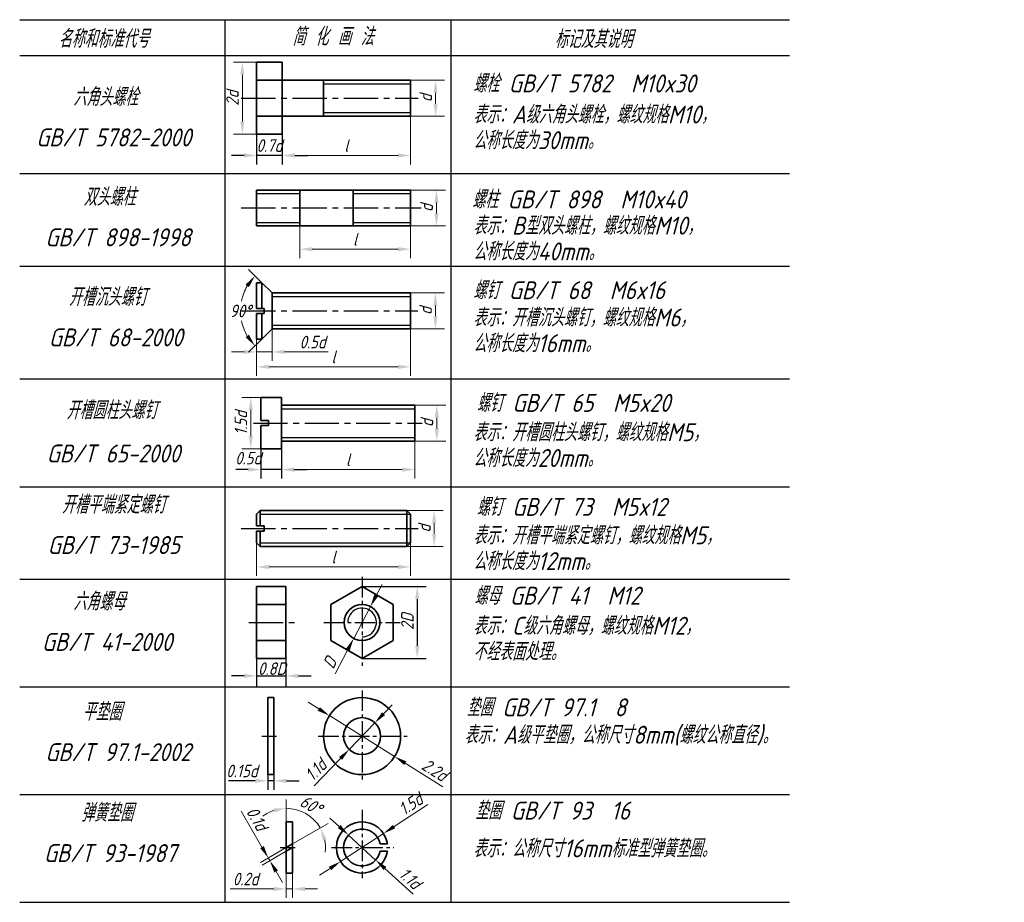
# Model space of a CAD drawing. Header units: millimetres. Extents: x 88 to 280, y -13 to 159.
import ezdxf

# ---------------------------------------------------------------- set-up
doc = ezdxf.new("R2010")
doc.units = ezdxf.units.MM
doc.header["$LTSCALE"] = 0.7
doc.linetypes.add('CENTER2', pattern=[28.575, 19.05, -3.175, 3.175, -3.175])
doc.layers.add('尺寸层', color=221, linetype='Continuous')
doc.layers.add('细实线层', color=7, linetype='Continuous')
for name, color, linetype, lineweight in [('文字层', 227, 'Continuous', 20), ('点画线层', 3, 'CENTER2', 25), ('粗实线层', 1, 'Continuous', 35)]:
    doc.layers.add(name, color=color, linetype=linetype, lineweight=lineweight)
doc.styles.add('工程字体（斜）', font='gbeitc.shx', dxfattribs={"bigfont": 'gbcbig.shx'})
doc.styles.add('工程斜体', font='gbeitc.shx', dxfattribs={"bigfont": 'gbcbig.shx'})
doc.dimstyles.new('gb35', dxfattribs={"dimscale": 0.7, "dimtxt": 3.5, "dimasz": 3.5, "dimexe": 2.5, "dimexo": 0, "dimgap": 1, "dimtad": 1, "dimdsep": 46, "dimtxsty": '工程字体（斜）', "dimcen": 0, "dimadec": 0, "dimazin": 0, "dimtfac": 1, "dimtmove": 0, "dimatfit": 3, "dimfxl": 0, "dimarcsym": 0})
doc.dimstyles.new('角度样式', dxfattribs={"dimscale": 0.7, "dimtxt": 3.5, "dimasz": 3.5, "dimexe": 2.5, "dimexo": 0, "dimgap": 1, "dimtad": 1, "dimtih": 1, "dimtoh": 1, "dimdsep": 46, "dimtxsty": '工程字体（斜）', "dimcen": 0, "dimadec": 0, "dimazin": 0, "dimtfac": 1, "dimtmove": 0, "dimatfit": 3, "dimfxl": 0, "dimarcsym": 0})

# ---------------------------------------------------------------- blocks, each defined once
blk = doc.blocks.new('*D14')
at = {"layer": 'Defpoints', "color": 0, "ltscale": 0.3}
for p in [(131.45, 150.51), (134.23, 150.51), (134.23, 136.51)]:
    blk.add_point(p, dxfattribs=at)
at = {"layer": '尺寸层', "color": 0, "lineweight": -2, "ltscale": 0.3}
for p, q in [((134.23, 150.51), (129.7, 150.51)), ((131.45, 138.96), (131.45, 148.06)), ((134.23, 136.51), (129.7, 136.51))]:
    blk.add_line(p, q, dxfattribs=at)
at = {"layer": '尺寸层', "color": 0, "ltscale": 0.3}
for points in [[(131.04, 148.06), (131.85, 148.06), (131.45, 150.51)], [(131.04, 138.96), (131.85, 138.96), (131.45, 136.51)]]:
    blk.add_solid(points, dxfattribs=at)
at = {"layer": '尺寸层', "color": 0, "ltscale": 0.3, "insert": (129.52, 143.51), "char_height": 2.45, "attachment_point": 5, "rotation": 90, "style": '工程字体（斜）'}
blk.add_mtext('2d', dxfattribs=at)
blk = doc.blocks.new('*D15')
at = {"layer": 'Defpoints', "color": 0, "ltscale": 0.3}
for p in [(164.23, 147.01), (169.11, 147.01), (164.23, 140.01)]:
    blk.add_point(p, dxfattribs=at)
at = {"layer": '尺寸层', "color": 0, "lineweight": -2, "ltscale": 0.3}
for p, q in [((164.23, 147.01), (170.86, 147.01)), ((169.11, 142.46), (169.11, 144.56)), ((164.23, 140.01), (170.86, 140.01))]:
    blk.add_line(p, q, dxfattribs=at)
at = {"layer": '尺寸层', "color": 0, "ltscale": 0.3}
for points in [[(168.7, 144.56), (169.51, 144.56), (169.11, 147.01)], [(168.7, 142.46), (169.51, 142.46), (169.11, 140.01)]]:
    blk.add_solid(points, dxfattribs=at)
at = {"layer": '尺寸层', "color": 0, "ltscale": 0.3, "insert": (167.18, 143.51), "char_height": 2.45, "attachment_point": 5, "rotation": 90, "style": '工程字体（斜）'}
blk.add_mtext('d', dxfattribs=at)
blk = doc.blocks.new('*D16')
at = {"layer": 'Defpoints', "color": 0, "ltscale": 0.3}
for p in [(164.23, 140.01), (139.23, 136.51), (139.23, 132.35)]:
    blk.add_point(p, dxfattribs=at)
at = {"layer": '尺寸层', "color": 0, "lineweight": -2, "ltscale": 0.3}
for p, q in [((164.23, 140.01), (164.23, 130.6)), ((139.23, 136.51), (139.23, 130.6)), ((161.78, 132.35), (141.68, 132.35))]:
    blk.add_line(p, q, dxfattribs=at)
at = {"layer": '尺寸层', "color": 0, "ltscale": 0.3}
for points in [[(141.68, 132.76), (141.68, 131.94), (139.23, 132.35)], [(161.78, 132.76), (161.78, 131.94), (164.23, 132.35)]]:
    blk.add_solid(points, dxfattribs=at)
at = {"layer": '尺寸层', "color": 0, "ltscale": 0.3, "insert": (151.73, 134.28), "char_height": 2.45, "attachment_point": 5, "style": '工程字体（斜）'}
blk.add_mtext('l', dxfattribs=at)
blk = doc.blocks.new('*D17')
at = {"layer": 'Defpoints', "color": 0, "ltscale": 0.3}
for p in [(164.23, 125.61), (164.23, 118.61), (169.27, 118.61)]:
    blk.add_point(p, dxfattribs=at)
at = {"layer": '尺寸层', "color": 0, "lineweight": -2, "ltscale": 0.3}
for p, q in [((164.23, 125.61), (171.02, 125.61)), ((169.27, 123.16), (169.27, 121.06)), ((164.23, 118.61), (171.02, 118.61))]:
    blk.add_line(p, q, dxfattribs=at)
at = {"layer": '尺寸层', "color": 0, "ltscale": 0.3}
for points in [[(168.86, 123.16), (169.68, 123.16), (169.27, 125.61)], [(168.86, 121.06), (169.68, 121.06), (169.27, 118.61)]]:
    blk.add_solid(points, dxfattribs=at)
at = {"layer": '尺寸层', "color": 0, "ltscale": 0.3, "insert": (167.34, 122.11), "char_height": 2.45, "attachment_point": 5, "rotation": 90, "style": '工程字体（斜）'}
blk.add_mtext('d', dxfattribs=at)
blk = doc.blocks.new('*D18')
at = {"layer": 'Defpoints', "color": 0, "ltscale": 0.3}
for p in [(142.63, 118.61), (164.23, 118.61), (164.23, 114.08)]:
    blk.add_point(p, dxfattribs=at)
at = {"layer": '尺寸层', "color": 0, "lineweight": -2, "ltscale": 0.3}
for p, q in [((142.63, 118.61), (142.63, 112.33)), ((164.23, 118.61), (164.23, 112.33)), ((145.08, 114.08), (161.78, 114.08))]:
    blk.add_line(p, q, dxfattribs=at)
at = {"layer": '尺寸层', "color": 0, "ltscale": 0.3}
for points in [[(145.08, 114.48), (145.08, 113.67), (142.63, 114.08)], [(161.78, 114.48), (161.78, 113.67), (164.23, 114.08)]]:
    blk.add_solid(points, dxfattribs=at)
at = {"layer": '尺寸层', "color": 0, "ltscale": 0.3, "insert": (153.43, 116), "char_height": 2.45, "attachment_point": 5, "style": '工程字体（斜）'}
blk.add_mtext('l', dxfattribs=at)
blk = doc.blocks.new('*D19')
at = {"layer": 'Defpoints', "color": 0, "ltscale": 0.3}
for p in [(164.23, 98.55), (134.23, 96.55), (164.23, 91.16)]:
    blk.add_point(p, dxfattribs=at)
at = {"layer": '尺寸层', "color": 0, "lineweight": -2, "ltscale": 0.3}
for p, q in [((164.23, 98.55), (164.23, 89.41)), ((134.23, 96.55), (134.23, 89.41)), ((136.68, 91.16), (161.78, 91.16))]:
    blk.add_line(p, q, dxfattribs=at)
at = {"layer": '尺寸层', "color": 0, "ltscale": 0.3}
for points in [[(136.68, 91.56), (136.68, 90.75), (134.23, 91.16)], [(161.78, 91.56), (161.78, 90.75), (164.23, 91.16)]]:
    blk.add_solid(points, dxfattribs=at)
at = {"layer": '尺寸层', "color": 0, "ltscale": 0.3, "insert": (149.23, 93.08), "char_height": 2.45, "attachment_point": 5, "style": '工程字体（斜）'}
blk.add_mtext('l', dxfattribs=at)
blk = doc.blocks.new('*D20')
at = {"layer": 'Defpoints', "color": 0, "ltscale": 0.3}
for p in [(164.23, 105.55), (169.06, 105.55), (164.23, 98.55)]:
    blk.add_point(p, dxfattribs=at)
at = {"layer": '尺寸层', "color": 0, "lineweight": -2, "ltscale": 0.3}
for p, q in [((164.23, 105.55), (170.81, 105.55)), ((169.06, 101), (169.06, 103.1)), ((164.23, 98.55), (170.81, 98.55))]:
    blk.add_line(p, q, dxfattribs=at)
at = {"layer": '尺寸层', "color": 0, "ltscale": 0.3}
for points in [[(168.66, 103.1), (169.47, 103.1), (169.06, 105.55)], [(168.66, 101), (169.47, 101), (169.06, 98.55)]]:
    blk.add_solid(points, dxfattribs=at)
at = {"layer": '尺寸层', "color": 0, "ltscale": 0.3, "insert": (167.14, 102.05), "char_height": 2.45, "attachment_point": 5, "rotation": 90, "style": '工程字体（斜）'}
blk.add_mtext('d', dxfattribs=at)
blk = doc.blocks.new('*D21')
at = {"layer": 'Defpoints', "color": 0, "ltscale": 0.3}
for p in [(137.23, 98.55), (134.23, 96.55), (137.23, 94.07)]:
    blk.add_point(p, dxfattribs=at)
at = {"layer": '尺寸层', "color": 0, "lineweight": -2, "ltscale": 0.3}
for p, q in [((137.23, 98.55), (137.23, 92.32)), ((134.23, 96.55), (134.23, 92.32)), ((131.78, 94.07), (129.33, 94.07)), ((134.23, 94.07), (137.23, 94.07)), ((139.68, 94.07), (148.17, 94.07))]:
    blk.add_line(p, q, dxfattribs=at)
at = {"layer": '尺寸层', "color": 0, "ltscale": 0.3}
for points in [[(131.78, 94.48), (131.78, 93.66), (134.23, 94.07)], [(139.68, 94.48), (139.68, 93.66), (137.23, 94.07)]]:
    blk.add_solid(points, dxfattribs=at)
at = {"layer": '尺寸层', "color": 0, "ltscale": 0.3, "insert": (145.15, 95.99), "char_height": 2.45, "attachment_point": 5, "style": '工程字体（斜）'}
blk.add_mtext('0.5d', dxfattribs=at)
blk = doc.blocks.new('*D22')
at = {"layer": 'Defpoints', "color": 0, "ltscale": 0.3}
for p in [(135.23, 107.55), (137.23, 105.55), (131.41, 104.55), (137.23, 98.55), (135.23, 96.55)]:
    blk.add_point(p, dxfattribs=at)
at = {"layer": '尺寸层', "color": 0, "lineweight": -2, "ltscale": 0.3}
for p, q in [((135.23, 107.55), (132.67, 110.12)), ((135.23, 96.55), (132.67, 93.99))]:
    blk.add_line(p, q, dxfattribs=at)
for start, end in [(149.5816, 168.4968), (191.5032, 210.4184)]:
    blk.add_arc((140.73, 102.05), 9.65, start, end, dxfattribs=at)
at = {"layer": '尺寸层', "color": 0, "ltscale": 0.3}
for points in [[(132.08, 107.19), (132.73, 106.69), (133.9, 108.88)], [(132.73, 97.42), (132.08, 96.92), (133.9, 95.23)]]:
    blk.add_solid(points, dxfattribs=at)
at = {"layer": '尺寸层', "color": 0, "ltscale": 0.3, "insert": (131.08, 102.05), "char_height": 2.45, "attachment_point": 5, "style": '工程字体（斜）'}
blk.add_mtext('90°', dxfattribs=at)
blk = doc.blocks.new('*D23')
at = {"layer": 'Defpoints', "color": 0, "ltscale": 0.3}
for p in [(133.09, 85.2), (135.05, 85.2), (135.05, 75.2)]:
    blk.add_point(p, dxfattribs=at)
at = {"layer": '尺寸层', "color": 0, "lineweight": -2, "ltscale": 0.3}
for p, q in [((135.05, 85.2), (131.34, 85.2)), ((133.09, 77.65), (133.09, 82.75)), ((135.05, 75.2), (131.34, 75.2))]:
    blk.add_line(p, q, dxfattribs=at)
at = {"layer": '尺寸层', "color": 0, "ltscale": 0.3}
for points in [[(132.68, 82.75), (133.49, 82.75), (133.09, 85.2)], [(132.68, 77.65), (133.49, 77.65), (133.09, 75.2)]]:
    blk.add_solid(points, dxfattribs=at)
at = {"layer": '尺寸层', "color": 0, "ltscale": 0.3, "insert": (131.16, 80.2), "char_height": 2.45, "attachment_point": 5, "rotation": 90, "style": '工程字体（斜）'}
blk.add_mtext('1.5d', dxfattribs=at)
blk = doc.blocks.new('*D24')
at = {"layer": 'Defpoints', "color": 0, "ltscale": 0.3}
for p in [(165.05, 83.7), (169.34, 83.7), (165.05, 76.7)]:
    blk.add_point(p, dxfattribs=at)
at = {"layer": '尺寸层', "color": 0, "lineweight": -2, "ltscale": 0.3}
for p, q in [((165.05, 83.7), (171.09, 83.7)), ((169.34, 79.15), (169.34, 81.25)), ((165.05, 76.7), (171.09, 76.7))]:
    blk.add_line(p, q, dxfattribs=at)
at = {"layer": '尺寸层', "color": 0, "ltscale": 0.3}
for points in [[(168.93, 81.25), (169.75, 81.25), (169.34, 83.7)], [(168.93, 79.15), (169.75, 79.15), (169.34, 76.7)]]:
    blk.add_solid(points, dxfattribs=at)
at = {"layer": '尺寸层', "color": 0, "ltscale": 0.3, "insert": (167.41, 80.2), "char_height": 2.45, "attachment_point": 5, "rotation": 90, "style": '工程字体（斜）'}
blk.add_mtext('d', dxfattribs=at)
blk = doc.blocks.new('*D25')
at = {"layer": 'Defpoints', "color": 0, "ltscale": 0.3}
for p in [(139.05, 75.2), (165.05, 76.7), (139.05, 71.13)]:
    blk.add_point(p, dxfattribs=at)
at = {"layer": '尺寸层', "color": 0, "lineweight": -2, "ltscale": 0.3}
for p, q in [((139.05, 75.2), (139.05, 69.38)), ((165.05, 76.7), (165.05, 69.38)), ((162.6, 71.13), (141.5, 71.13))]:
    blk.add_line(p, q, dxfattribs=at)
at = {"layer": '尺寸层', "color": 0, "ltscale": 0.3}
for points in [[(141.5, 71.54), (141.5, 70.72), (139.05, 71.13)], [(162.6, 71.54), (162.6, 70.72), (165.05, 71.13)]]:
    blk.add_solid(points, dxfattribs=at)
at = {"layer": '尺寸层', "color": 0, "ltscale": 0.3, "insert": (152.05, 73.06), "char_height": 2.45, "attachment_point": 5, "style": '工程字体（斜）'}
blk.add_mtext('l', dxfattribs=at)
blk = doc.blocks.new('*D26')
at = {"layer": 'Defpoints', "color": 0, "ltscale": 0.3}
for p in [(134.23, 56.84), (164.23, 56.84), (134.23, 52.16)]:
    blk.add_point(p, dxfattribs=at)
at = {"layer": '尺寸层', "color": 0, "lineweight": -2, "ltscale": 0.3}
for p, q in [((134.23, 56.84), (134.23, 50.41)), ((164.23, 56.84), (164.23, 50.41)), ((161.78, 52.16), (136.68, 52.16))]:
    blk.add_line(p, q, dxfattribs=at)
at = {"layer": '尺寸层', "color": 0, "ltscale": 0.3}
for points in [[(136.68, 52.57), (136.68, 51.76), (134.23, 52.16)], [(161.78, 52.57), (161.78, 51.76), (164.23, 52.16)]]:
    blk.add_solid(points, dxfattribs=at)
at = {"layer": '尺寸层', "color": 0, "ltscale": 0.3, "insert": (149.23, 54.09), "char_height": 2.45, "attachment_point": 5, "style": '工程字体（斜）'}
blk.add_mtext('l', dxfattribs=at)
blk = doc.blocks.new('*D27')
at = {"layer": 'Defpoints', "color": 0, "ltscale": 0.3}
for p in [(163.53, 63.14), (168.82, 63.14), (163.53, 56.14)]:
    blk.add_point(p, dxfattribs=at)
at = {"layer": '尺寸层', "color": 0, "lineweight": -2, "ltscale": 0.3}
for p, q in [((163.53, 63.14), (170.57, 63.14)), ((168.82, 58.59), (168.82, 60.69)), ((163.53, 56.14), (170.57, 56.14))]:
    blk.add_line(p, q, dxfattribs=at)
at = {"layer": '尺寸层', "color": 0, "ltscale": 0.3}
for points in [[(168.42, 60.69), (169.23, 60.69), (168.82, 63.14)], [(168.42, 58.59), (169.23, 58.59), (168.82, 56.14)]]:
    blk.add_solid(points, dxfattribs=at)
at = {"layer": '尺寸层', "color": 0, "ltscale": 0.3, "insert": (166.9, 59.64), "char_height": 2.45, "attachment_point": 5, "rotation": 90, "style": '工程字体（斜）'}
blk.add_mtext('d', dxfattribs=at)
blk = doc.blocks.new('*D28')
at = {"layer": 'Defpoints', "color": 0, "ltscale": 0.3}
for p in [(156.4, 44.43), (153.14, 38.23)]:
    blk.add_point(p, dxfattribs=at)
at = {"layer": '尺寸层', "color": 0, "lineweight": -2, "ltscale": 0.3}
for p, q in [((157.53, 46.6), (158.67, 48.77)), ((156.4, 44.43), (153.14, 38.23)), ((149.54, 31.35), (152.01, 36.06))]:
    blk.add_line(p, q, dxfattribs=at)
at = {"layer": '尺寸层', "color": 0, "ltscale": 0.3}
for points in [[(157.17, 46.79), (157.89, 46.41), (156.4, 44.43)], [(151.65, 36.25), (152.37, 35.87), (153.14, 38.23)]]:
    blk.add_solid(points, dxfattribs=at)
at = {"layer": '尺寸层', "color": 0, "ltscale": 0.3, "insert": (148.48, 33.48), "char_height": 2.45, "attachment_point": 5, "rotation": 62.3303, "style": '工程字体（斜）'}
blk.add_mtext('D', dxfattribs=at)
blk = doc.blocks.new('*D29')
at = {"layer": 'Defpoints', "color": 0, "ltscale": 0.3}
for p in [(157.27, 21.79), (152.27, 16.6)]:
    blk.add_point(p, dxfattribs=at)
at = {"layer": '尺寸层', "color": 0, "lineweight": -2, "ltscale": 0.3}
for p, q in [((158.97, 23.55), (160.66, 25.32)), ((157.27, 21.79), (152.27, 16.6)), ((145.43, 9.49), (150.57, 14.84))]:
    blk.add_line(p, q, dxfattribs=at)
at = {"layer": '尺寸层', "color": 0, "ltscale": 0.3}
for points in [[(158.67, 23.84), (159.26, 23.27), (157.27, 21.79)], [(150.28, 15.12), (150.87, 14.55), (152.27, 16.6)]]:
    blk.add_solid(points, dxfattribs=at)
at = {"layer": '尺寸层', "color": 0, "ltscale": 0.3, "insert": (145.76, 12.62), "char_height": 2.45, "attachment_point": 5, "rotation": 46.0906, "style": '工程字体（斜）'}
blk.add_mtext('1.1d', dxfattribs=at)
blk = doc.blocks.new('*D30')
at = {"layer": 'Defpoints', "color": 0, "ltscale": 0.3}
for p in [(148.42, 23.18), (161.12, 15.21)]:
    blk.add_point(p, dxfattribs=at)
at = {"layer": '尺寸层', "color": 0, "lineweight": -2, "ltscale": 0.3}
for p, q in [((146.34, 24.48), (144.26, 25.78)), ((148.42, 23.18), (161.12, 15.21)), ((170.53, 9.32), (163.2, 13.91))]:
    blk.add_line(p, q, dxfattribs=at)
at = {"layer": '尺寸层', "color": 0, "ltscale": 0.3}
for points in [[(146.56, 24.83), (146.12, 24.13), (148.42, 23.18)], [(163.42, 14.26), (162.98, 13.56), (161.12, 15.21)]]:
    blk.add_solid(points, dxfattribs=at)
at = {"layer": '尺寸层', "color": 0, "ltscale": 0.3, "insert": (168.92, 12.59), "char_height": 2.45, "attachment_point": 5, "rotation": 327.9204, "style": '工程字体（斜）'}
blk.add_mtext('2.2d', dxfattribs=at)
blk = doc.blocks.new('*D31')
at = {"layer": 'Defpoints', "color": 0, "ltscale": 0.3}
for p in [(140.01, -7.52), (141.21, -7.52), (140.01, -10.59)]:
    blk.add_point(p, dxfattribs=at)
at = {"layer": '尺寸层', "color": 0, "lineweight": -2, "ltscale": 0.3}
for p, q in [((140.01, -7.52), (140.01, -12.34)), ((141.21, -7.52), (141.21, -12.34)), ((137.56, -10.59), (129.07, -10.59)), ((141.21, -10.59), (140.01, -10.59)), ((143.66, -10.59), (146.11, -10.59))]:
    blk.add_line(p, q, dxfattribs=at)
at = {"layer": '尺寸层', "color": 0, "ltscale": 0.3}
for points in [[(137.56, -10.18), (137.56, -11), (140.01, -10.59)], [(143.66, -10.18), (143.66, -11), (141.21, -10.59)]]:
    blk.add_solid(points, dxfattribs=at)
at = {"layer": '尺寸层', "color": 0, "ltscale": 0.3, "insert": (132.09, -8.66), "char_height": 2.45, "attachment_point": 5, "style": '工程字体（斜）'}
blk.add_mtext('0.2d', dxfattribs=at)
blk = doc.blocks.new('*D32')
at = {"layer": 'Defpoints', "color": 0, "ltscale": 0.3}
for p in [(158.96, 0.22), (150.58, -5.25)]:
    blk.add_point(p, dxfattribs=at)
at = {"layer": '尺寸层', "color": 0, "lineweight": -2, "ltscale": 0.3}
for p, q in [((167.56, 5.84), (161.01, 1.56)), ((150.58, -5.25), (158.96, 0.22)), ((148.53, -6.59), (146.48, -7.93))]:
    blk.add_line(p, q, dxfattribs=at)
at = {"layer": '尺寸层', "color": 0, "ltscale": 0.3}
for points in [[(160.78, 1.9), (161.23, 1.22), (158.96, 0.22)], [(148.31, -6.25), (148.76, -6.93), (150.58, -5.25)]]:
    blk.add_solid(points, dxfattribs=at)
at = {"layer": '尺寸层', "color": 0, "ltscale": 0.3, "insert": (164.26, 5.98), "char_height": 2.45, "attachment_point": 5, "rotation": 33.1542, "style": '工程字体（斜）'}
blk.add_mtext('1.5d', dxfattribs=at)
blk = doc.blocks.new('*D33')
at = {"layer": 'Defpoints', "color": 0, "ltscale": 0.3}
for p in [(152.12, -0.08), (157.42, -4.95)]:
    blk.add_point(p, dxfattribs=at)
at = {"layer": '尺寸层', "color": 0, "lineweight": -2, "ltscale": 0.3}
for p, q in [((150.31, 1.57), (148.5, 3.23)), ((152.12, -0.08), (157.42, -4.95)), ((164.7, -11.62), (159.23, -6.6))]:
    blk.add_line(p, q, dxfattribs=at)
at = {"layer": '尺寸层', "color": 0, "ltscale": 0.3}
for points in [[(150.59, 1.87), (150.03, 1.27), (152.12, -0.08)], [(159.51, -6.3), (158.95, -6.9), (157.42, -4.95)]]:
    blk.add_solid(points, dxfattribs=at)
at = {"layer": '尺寸层', "color": 0, "ltscale": 0.3, "insert": (164.17, -8.52), "char_height": 2.45, "attachment_point": 5, "rotation": 317.4959, "style": '工程字体（斜）'}
blk.add_mtext('1.1d', dxfattribs=at)
blk = doc.blocks.new('*D34')
at = {"layer": 'Defpoints', "color": 0, "ltscale": 0.3}
for p in [(140.01, -2.52), (140.31, -3.03), (136.5, -4.55)]:
    blk.add_point(p, dxfattribs=at)
at = {"layer": '细实线层', "color": 0, "lineweight": -2, "ltscale": 0.3}
for p, q in [((135.27, -2.42), (131.23, 4.58)), ((140.01, -2.52), (134.98, -5.42)), ((140.31, -3.03), (135.28, -5.94)), ((136.8, -5.07), (136.5, -4.55)), ((138.02, -7.19), (139.25, -9.31))]:
    blk.add_line(p, q, dxfattribs=at)
at = {"layer": '细实线层', "color": 0, "ltscale": 0.3}
for points in [[(135.63, -2.22), (134.92, -2.63), (136.5, -4.55)], [(138.38, -6.98), (137.67, -7.39), (136.8, -5.07)]]:
    blk.add_solid(points, dxfattribs=at)
at = {"layer": '细实线层', "color": 0, "ltscale": 0.3, "insert": (134.31, 3.1), "char_height": 2.45, "attachment_point": 5, "rotation": 300, "style": '工程字体（斜）'}
blk.add_mtext('0.1d', dxfattribs=at)
blk = doc.blocks.new('*D35')
at = {"layer": 'Defpoints', "color": 0, "ltscale": 0.3}
for p in [(140.01, 2.48), (144.93, 3.34), (141.21, -1.82), (140.01, -2.52), (140.01, -7.52)]:
    blk.add_point(p, dxfattribs=at)
at = {"layer": '细实线层', "color": 0, "lineweight": -2, "ltscale": 0.3}
for p, q in [((140.01, 2.48), (140.01, 6.87)), ((141.21, -1.82), (148.15, 2.18))]:
    blk.add_line(p, q, dxfattribs=at)
for start, end in [(108.4558, 126.9116), (30, 90), (353.0884, 11.5442)]:
    blk.add_arc((140.01, -2.52), 7.64, start, end, dxfattribs=at)
at = {"layer": '细实线层', "color": 0, "ltscale": 0.3}
for points in [[(137.53, 5.13), (137.66, 4.33), (140.01, 5.12)], [(147.12, -1.13), (147.88, -0.84), (146.63, 1.3)]]:
    blk.add_solid(points, dxfattribs=at)
at = {"layer": '细实线层', "color": 0, "ltscale": 0.3, "insert": (144.8, 5.77), "char_height": 2.45, "attachment_point": 5, "rotation": 330, "style": '工程字体（斜）'}
blk.add_mtext('60°', dxfattribs=at)
blk = doc.blocks.new('wee')
at = {"layer": '尺寸层', "color": 7, "ltscale": 0.3}
for p, q in [((43.15, -23.582), (43.15, -29.49)), ((48.15, -23.582), (48.15, -29.49)), ((40.7, -27.74), (38.25, -27.74)), ((48.15, -27.74), (43.15, -27.74)), ((50.6, -27.74), (53.05, -27.74)), ((43.974, -84.891), (43.974, -90.712)), ((47.974, -84.891), (47.974, -90.712)), ((41.524, -88.962), (39.074, -88.962)), ((47.974, -88.962), (43.974, -88.962)), ((50.424, -88.962), (52.874, -88.962)), ((63.691, -111.76), (76.198, -111.76)), ((74.448, -114.21), (74.448, -123.31)), ((43.15, -125.76), (43.15, -131.29)), ((48.85, -125.76), (48.85, -131.422)), ((63.691, -125.76), (76.198, -125.76)), ((40.7, -129.157), (38.25, -129.157)), ((43.15, -129.157), (48.85, -129.157)), ((51.3, -129.157), (53.75, -129.157)), ((42.881, -149.614), (37.68, -149.614)), ((45.331, -148.398), (45.331, -151.364)), ((46.531, -149.614), (45.331, -149.614)), ((46.531, -148.398), (46.531, -151.364)), ((48.981, -149.614), (51.431, -149.614))]:
    blk.add_line(p, q, dxfattribs=at)
for points in [[(40.7, -27.331), (40.7, -28.148), (43.15, -27.74)], [(50.6, -27.331), (50.6, -28.148), (48.15, -27.74)], [(41.524, -88.553), (41.524, -89.37), (43.974, -88.962)], [(50.424, -88.553), (50.424, -89.37), (47.974, -88.962)], [(74.04, -114.21), (74.857, -114.21), (74.448, -111.76)], [(74.04, -123.31), (74.857, -123.31), (74.448, -125.76)], [(40.7, -128.749), (40.7, -129.565), (43.15, -129.157)], [(51.3, -128.749), (51.3, -129.565), (48.85, -129.157)], [(42.881, -149.206), (42.881, -150.023), (45.331, -149.614)], [(48.981, -149.206), (48.981, -150.023), (46.531, -149.614)]]:
    blk.add_solid(points, dxfattribs=at)
at = {"layer": '点画线层', "color": 7, "ltscale": 0.5}
for p, q in [((40.162, -16.582), (74.654, -16.582)), ((40.162, -37.982), (75.199, -37.982)), ((43.15, -57.539), (44.65, -57.539)), ((40.162, -58.039), (74.551, -58.039)), ((42.521, -79.891), (75.375, -79.891)), ((43.974, -79.391), (45.474, -79.391)), ((40.162, -100.449), (74.655, -100.449)), ((43.15, -99.949), (44.65, -99.949)), ((41.645, -118.76), (50.555, -118.76)), ((44.155, -140.898), (47.048, -140.898)), ((47.76, -162.608), (50.652, -162.608))]:
    blk.add_line(p, q, dxfattribs=at)
at = {"layer": '点画线层', "color": 7, "ltscale": 0.3}
for p, q in [((63.691, -109.862), (63.691, -127.211)), ((56.265, -118.76), (71.11, -118.76)), ((63.691, -131.999), (63.691, -149.928)), ((55.142, -140.898), (72.919, -140.898)), ((63.691, -155.269), (63.691, -168.557)), ((57.761, -162.608), (69.867, -162.608))]:
    blk.add_line(p, q, dxfattribs=at)
at = {"layer": '粗实线层', "color": 7, "ltscale": 0.5}
for p, q in [((43.15, -9.582), (43.15, -23.582)), ((43.15, -9.582), (48.15, -9.582)), ((48.15, -9.582), (48.15, -23.582)), ((43.15, -13.082), (73.15, -13.082)), ((56.15, -13.082), (56.15, -20.082)), ((73.15, -13.082), (73.15, -20.082)), ((43.15, -20.082), (73.15, -20.082)), ((43.15, -23.582), (48.15, -23.582)), ((43.15, -34.482), (73.15, -34.482)), ((43.15, -34.482), (43.15, -41.482)), ((51.553, -34.482), (51.553, -41.482)), ((61.959, -34.482), (61.959, -41.482)), ((73.15, -34.482), (73.15, -41.482)), ((43.15, -41.482), (73.15, -41.482)), ((43.15, -52.539), (43.15, -57.539)), ((43.15, -52.539), (44.13, -52.539)), ((44.15, -52.539), (44.15, -57.539)), ((46.15, -54.539), (46.15, -61.539)), ((46.15, -54.539), (73.15, -54.539)), ((73.15, -54.539), (73.15, -61.539)), ((43.15, -57.539), (44.65, -57.539)), ((44.65, -57.539), (44.65, -58.539)), ((43.15, -58.539), (44.65, -58.539)), ((43.15, -58.539), (43.15, -63.539)), ((44.15, -58.539), (44.15, -63.539)), ((46.15, -61.539), (73.15, -61.539)), ((43.15, -63.539), (44.15, -63.539)), ((43.974, -74.891), (43.974, -79.391)), ((43.974, -74.891), (47.974, -74.891)), ((47.974, -84.891), (47.974, -74.891)), ((47.974, -76.391), (73.974, -76.391)), ((73.974, -76.391), (73.974, -83.391)), ((43.974, -79.391), (45.474, -79.391)), ((43.974, -80.391), (45.474, -80.391)), ((43.974, -80.391), (43.974, -84.891)), ((45.474, -79.391), (45.474, -80.391)), ((47.974, -83.391), (73.974, -83.391)), ((43.974, -84.891), (47.974, -84.891)), ((43.85, -96.949), (43.15, -97.649)), ((43.15, -97.649), (43.15, -99.949)), ((43.85, -96.949), (43.85, -99.949)), ((43.85, -96.949), (72.45, -96.949)), ((72.45, -96.949), (73.15, -97.649)), ((72.45, -96.949), (72.45, -103.949)), ((73.15, -97.649), (73.15, -103.249)), ((43.15, -99.949), (44.65, -99.949)), ((43.15, -100.949), (44.65, -100.949)), ((43.15, -100.949), (43.15, -103.249)), ((43.85, -100.949), (43.85, -103.949)), ((44.65, -99.949), (44.65, -100.949)), ((43.15, -103.249), (43.85, -103.949)), ((73.15, -103.249), (72.45, -103.949)), ((43.85, -103.949), (72.45, -103.949)), ((43.15, -111.76), (43.15, -125.76)), ((43.15, -111.76), (48.836, -111.76)), ((48.836, -111.76), (48.85, -125.76)), ((43.15, -115.26), (48.84, -115.26)), ((43.15, -122.26), (48.847, -122.26)), ((43.15, -125.76), (48.85, -125.76)), ((45.331, -133.398), (45.331, -148.398)), ((46.531, -133.398), (45.331, -133.398)), ((46.531, -133.398), (46.531, -148.398)), ((45.331, -148.398), (46.531, -148.398)), ((48.936, -157.608), (50.136, -157.608)), ((48.936, -157.608), (48.936, -167.608)), ((50.136, -157.608), (50.136, -167.608)), ((67.222, -161.908), (68.641, -161.908)), ((67.222, -163.308), (68.641, -163.308)), ((48.936, -167.608), (50.136, -167.608))]:
    blk.add_line(p, q, dxfattribs=at)
at = {"layer": '粗实线层', "color": 7, "ltscale": 0.3}
for p, q in [((46.15, -54.539), (44.15, -52.539)), ((46.15, -61.539), (44.15, -63.539)), ((48.936, -162.608), (50.136, -161.915)), ((50.136, -162.608), (48.936, -163.301))]:
    blk.add_line(p, q, dxfattribs=at)
at = {"layer": '粗实线层', "color": 7, "ltscale": 0.5}
blk.add_lwpolyline([(63.691, -111.76), (57.629, -115.26), (57.629, -122.26), (63.691, -125.76), (69.753, -122.26), (69.753, -115.26)], close=True, dxfattribs=at)
for centre, radius in [((63.691, -118.76), 3.5), ((63.691, -140.898), 7.5), ((63.691, -140.898), 3.6)]:
    blk.add_circle(centre, radius, dxfattribs=at)
for radius, start, end in [(5, 8.04785, 351.95215), (3.6, 11.21227, 348.78773)]:
    blk.add_arc((63.691, -162.608), radius, start, end, dxfattribs=at)
at = {"layer": '细实线层', "ltscale": 0.5}
for p, q in [((-3.016, -1.29), (146.984, -1.29)), ((36.984, -1.29), (36.984, -173.29)), ((80.984, -1.29), (80.984, -173.29)), ((-3.016, -8.29), (146.984, -8.29)), ((-3.016, -31.29), (146.984, -31.29)), ((-3.016, -49.29), (146.984, -49.29)), ((-3.016, -71.29), (146.984, -71.29)), ((-3.016, -92.29), (146.984, -92.29)), ((-3.016, -110.29), (146.984, -110.29)), ((-3.016, -131.29), (146.984, -131.29)), ((-3.016, -152.29), (146.984, -152.29)), ((-3.016, -173.29), (146.984, -173.29))]:
    blk.add_line(p, q, dxfattribs=at)
at = {"layer": '细实线层', "color": 7, "ltscale": 0.5}
for p, q in [((56.15, -13.782), (73.15, -13.782)), ((56.15, -19.382), (73.15, -19.382)), ((43.15, -35.182), (51.553, -35.182)), ((61.959, -35.182), (73.15, -35.182)), ((43.15, -40.782), (51.553, -40.782)), ((61.959, -40.782), (73.15, -40.782)), ((46.15, -55.239), (73.15, -55.239)), ((46.15, -60.839), (73.15, -60.839)), ((47.974, -77.091), (73.974, -77.091)), ((47.974, -82.691), (73.974, -82.691)), ((43.85, -97.649), (73.15, -97.649)), ((43.85, -103.249), (73.15, -103.249))]:
    blk.add_line(p, q, dxfattribs=at)
blk.add_arc((63.691, -118.76), 2.8, 270, 180.23923, dxfattribs=at)
at = {"layer": '尺寸层', "color": 7, "style": '工程字体（斜）'}
blk.add_text('2D', height=2.45, rotation=90, dxfattribs=at).set_placement((73.748, -120.215))
blk.add_text('0.8D', height=2.45, dxfattribs=at).set_placement((43.423, -128.972))
at = {"layer": '尺寸层', "color": 7, "ltscale": 0.3, "char_height": 2.45, "attachment_point": 5, "style": '工程字体（斜）'}
for s, insert in [('0.7d', (45.65, -25.815)), ('0.5d', (41.524, -86.728)), ('0.15d', (40.297, -147.689))]:
    blk.add_mtext(s, dxfattribs=dict(at, insert=insert))
at = {"layer": '文字层', "color": 7, "ltscale": 0.3, "style": '工程斜体'}
for s, p in [('名称和标准代号', (4.528, -6.754)), ('简 化 画 法', (50.124, -6.329)), ('标记及其说明', (101.201, -6.828)), ('螺栓 GB/T 5782  M10x30', (85.338, -15.461)), ('六角头螺栓', (7.421, -18.092)), ('表示：A级六角头螺栓，螺纹规格M10，', (85.338, -21.506)), ('GB/T 5782-2000', (0.19, -25.984)), ('公称长度为30mm。', (85.338, -26.53)), ('双头螺柱', (9.437, -37.56)), ('螺柱 GB/T 898  M10x40', (85.114, -38.064)), ('表示：B型双头螺柱，螺纹规格M10，', (85.338, -43.173)), ('GB/T 898-1998', (1.982, -45.452)), ('公称长度为40mm。', (85.338, -48.197)), ('螺钉 GB/T 68  M6x16', (85.342, -55.76)), ('开槽沉头螺钉', (6.524, -57.063)), ('表示：开槽沉头螺钉，螺纹规格M6，', (85.338, -61.071)), ('GB/T 68-2000', (2.655, -64.955)), ('公称长度为16mm。', (85.338, -66.095)), ('螺钉 GB/T 65  M5x20', (86.047, -77.712)), ('开槽圆柱头螺钉', (6.076, -79.138)), ('表示：开槽圆柱头螺钉，螺纹规格M5，', (85.338, -83.429)), ('GB/T 65-2000', (2.239, -87.579)), ('公称长度为20mm。', (85.338, -88.453)), ('开槽平端紧定螺钉', (5.18, -97.529)), ('螺钉 GB/T 73  M5x12', (86.003, -97.977)), ('表示：开槽平端紧定螺钉，螺纹规格M5，', (85.338, -103.525)), ('GB/T 73-1985', (2.43, -105.421)), ('公称长度为12mm。', (85.338, -108.549)), ('六角螺母', (7.421, -116.402)), ('螺母 GB/T 41  M12', (85.555, -115.282)), ('表示：C级六角螺母，螺纹规格M12，', (85.338, -121.143)), ('GB/T 41-2000', (1.31, -124.294)), ('不经表面处理。', (85.338, -126.167)), ('平垫圈', (9.213, -137.889)), ('垫圈 GB/T 97.1  8', (84.057, -137.049)), ('表示：A级平垫圈，公称尺寸8mm(螺纹公称直径)。', (83.609, -142.388)), ('GB/T 97.1-2002', (1.982, -145.781)), ('垫圈 GB/T 93  16', (85.737, -157.169)), ('弹簧垫圈', (8.94, -157.561)), ('表示：公称尺寸16mm标准型弹簧垫圈。', (85.338, -164.526)), ('GB/T 93-1987', (1.709, -165.453))]:
    blk.add_text(s, height=3.5, dxfattribs=at).set_placement(p)
at = {"layer": '尺寸层', "color": 7, "ltscale": 0.3}
for base, p1, p2, text, picture, middle in [((40.366, -9.582), (43.15, -23.582), (43.15, -9.582), '2d', '*D14', (38.441, -16.582)), ((78.027, -13.082), (73.15, -20.082), (73.15, -13.082), 'd', '*D15', (76.102, -16.582)), ((78.189, -41.482), (73.15, -34.482), (73.15, -41.482), 'd', '*D17', (76.264, -37.982)), ((77.986, -54.539), (73.15, -61.539), (73.15, -54.539), 'd', '*D20', (76.061, -58.039)), ((42.006, -74.891), (43.974, -84.891), (43.974, -74.891), '1.5d', '*D23', (40.081, -79.891)), ((78.259, -76.391), (73.974, -83.391), (73.974, -76.391), 'd', '*D24', (76.334, -79.891)), ((77.744, -96.949), (72.45, -103.949), (72.45, -96.949), 'd', '*D27', (75.819, -100.449))]:
    dim = blk.add_linear_dim(base=base, p1=p1, p2=p2, angle=90, text=text, dimstyle='gb35', dxfattribs=at)
    dim.commit()
    dim.dimension.update_dxf_attribs({"geometry": picture, "text_midpoint": middle, "insert": (-91.079, -160.093)})
for base, p1, p2, text, picture, middle in [((48.15, -27.74), (73.15, -20.082), (48.15, -23.582), 'l', '*D16', (60.65, -25.815)), ((73.15, -46.017), (51.553, -41.482), (73.15, -41.482), 'l', '*D18', (62.352, -44.092)), ((46.15, -66.023), (43.15, -63.539), (46.15, -61.539), '0.5d', '*D21', (54.073, -64.098)), ((73.15, -68.937), (43.15, -63.539), (73.15, -61.539), 'l', '*D19', (58.15, -67.012)), ((47.974, -88.962), (73.974, -83.391), (47.974, -84.891), 'l', '*D25', (60.974, -87.037)), ((43.15, -107.928), (73.15, -103.249), (43.15, -103.249), 'l', '*D26', (58.15, -106.003)), ((48.936, -170.681), (50.136, -167.608), (48.936, -167.608), '0.2d', '*D31', (41.013, -168.756))]:
    dim = blk.add_linear_dim(base=base, p1=p1, p2=p2, text=text, dimstyle='gb35', dxfattribs=at)
    dim.commit()
    dim.dimension.update_dxf_attribs({"geometry": picture, "text_midpoint": middle, "insert": (-91.079, -160.093)})
dim = blk.add_angular_dim_2l(base=(40.326, -55.541), line1=((46.15, -54.539), (44.15, -52.539)), line2=((46.15, -61.539), (44.15, -63.539)), dimstyle='角度样式', dxfattribs=at)
dim.commit()
dim.dimension.update_dxf_attribs({"geometry": '*D22', "text_midpoint": (39.998, -58.039), "insert": (-91.079, -160.093)})
dim = blk.add_diameter_dim_2p(p1=(65.316, -115.661), p2=(62.065, -121.86), text='D', dimstyle='gb35', dxfattribs=at)
dim.commit()
dim.dimension.update_dxf_attribs({"geometry": '*D28', "text_midpoint": (59.103, -127.51), "dimtype": 131, "insert": (-91.079, -160.093)})
for p1, p2, text, picture, middle in [((66.187, -138.304), (61.194, -143.491), '1.1d', '*D29', (54.685, -147.478)), ((57.336, -136.915), (70.046, -144.881), '2.2d', '*D30', (77.846, -147.498)), ((59.505, -165.342), (67.877, -159.874), '1.5d', '*D32', (73.179, -154.111)), ((61.037, -160.176), (66.345, -165.04), '1.1d', '*D33', (73.091, -168.612))]:
    dim = blk.add_diameter_dim_2p(p1=p1, p2=p2, text=text, dimstyle='gb35', dxfattribs=at)
    dim.commit()
    dim.dimension.update_dxf_attribs({"geometry": picture, "text_midpoint": middle, "insert": (-91.079, -160.093)})
at = {"layer": '细实线层', "color": 7, "ltscale": 0.3}
dim = blk.add_aligned_dim(p1=(49.236, -163.128), p2=(48.936, -162.608), distance=4.061, text='0.1d', dimstyle='gb35', dxfattribs=at)
dim.commit()
dim.dimension.update_dxf_attribs({"geometry": '*D34', "text_midpoint": (43.227, -156.992), "insert": (-91.079, -160.093)})
dim = blk.add_angular_dim_2l(base=(53.846, -156.756), line1=((48.936, -157.608), (48.936, -167.608)), line2=((48.936, -162.608), (50.136, -161.915)), dimstyle='gb35', dxfattribs=at)
dim.commit()
dim.dimension.update_dxf_attribs({"geometry": '*D35', "text_midpoint": (53.718, -154.325), "insert": (-91.079, -160.093)})

msp = doc.modelspace()

# ---------------------------------------------------------------- block references
at = {"layer": '文字层', "color": 7}
msp.add_blockref('wee', (91.08, 160.09), dxfattribs=at)

doc.saveas('drawing.dxf')
